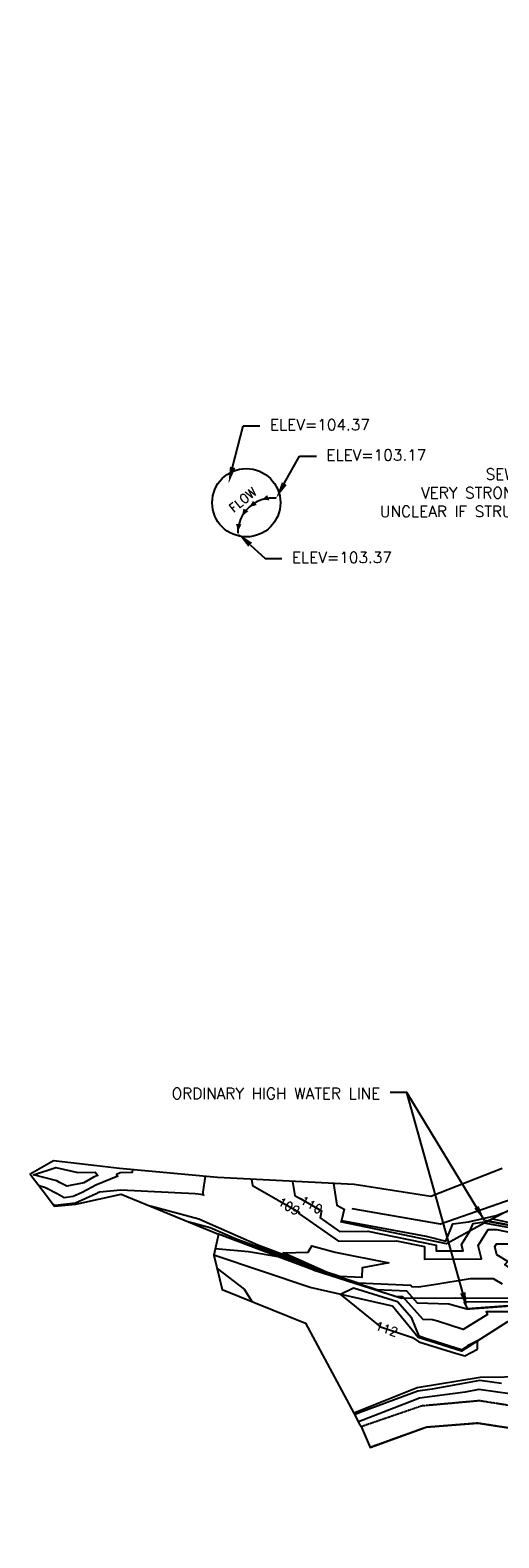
# Model space of a CAD drawing. Header units: feet. Extents: x 351431 to 355879, y 310968 to 329728.
# Tile 183 of 254: x 352288 to 352498, y 324727 to 325402. Entities that reach past the tile are written whole.
import ezdxf

# ---------------------------------------------------------------- set-up
doc = ezdxf.new("R2010")
doc.units = ezdxf.units.FT
doc.header["$MEASUREMENT"] = 0
doc.linetypes.add('D25', pattern=[0.375, 0.25, -0.125])
for name, color, linetype in [('ELTCH-EG1', 253, 'Continuous'), ('ELTCN-EG1', 251, 'Continuous'), ('ELTNB-EG1', 55, 'Continuous'), ('ELTT', 3, 'Continuous'), ('ELTW-CREEK', 6, 'Continuous'), ('ELTWH-OHW', 4, 'D25'), ('ELYSP', 1, 'D25'), ('ETTC', 252, 'Continuous'), ('ETTWH-OHW', 4, 'Continuous'), ('ETUS', 2, 'Continuous')]:
    doc.layers.add(name, color=color, linetype=linetype)
doc.styles.add('ANNO-TOPO', font='simplex.shx')
doc.styles.add('L100', font='simplex', dxfattribs={"height": 5})
doc.styles.add('L80', font='simplex', dxfattribs={"height": 4})
doc.dimstyles.get("Standard").update_dxf_attribs({"dimscale": 100, "dimtxt": 0.18, "dimasz": 0.12, "dimexe": 0.09, "dimexo": 0.06, "dimgap": 0.09, "dimtad": 0, "dimtih": 1, "dimtoh": 1, "dimdec": 4, "dimzin": 0, "dimdsep": 46, "dimtxsty": 'L80', "dimcen": 0.09, "dimclrd": 256, "dimclre": 256, "dimadec": 5, "dimazin": 0, "dimtfac": 1, "dimtdec": 4, "dimtofl": 0, "dimtmove": 0, "dimatfit": 3, "dimfxl": 1, "dimtolj": 1, "dimtzin": 0, "dimarcsym": 0})

msp = doc.modelspace()

# ---------------------------------------------------------------- linework, layer by layer
at = {"layer": 'ELTCH-EG1', "elevation": 110, "flags": 128}
msp.add_lwpolyline([(352511.69, 324832.52), (352482.34, 324832.44), (352483.9, 324829.32), (352483.71, 324829.2), (352483.51, 324829.27), (352475.5, 324831.44), (352461.49, 324831.94), (352456.68, 324837.31), (352443.29, 324837.94), (352417.05, 324846.38), (352409.25, 324849.85), (352379.88, 324860.72), (352368.56, 324865.75), (352359.23, 324868.23)], dxfattribs=at)
at = {"layer": 'ELTCN-EG1', "flags": 128}
for points, elevation in [([(352316.69, 324888.52), (352312.01, 324885.92), (352304.34, 324884.3), (352301.07, 324886.03), (352299.86, 324886.68), (352289.47, 324889.44), (352299.5, 324892.7), (352309.33, 324890.43), (352317, 324890.67), (352318.2, 324889.12), (352316.69, 324888.52)], 106), ([(352333.82, 324891.78), (352333.63, 324890.55), (352328.21, 324890.28), (352326.67, 324889.56), (352327.22, 324888.84), (352317.32, 324884.88), (352311.25, 324881.52), (352307.22, 324879.66), (352303.25, 324879.18), (352300, 324880.9), (352294.87, 324883.66), (352291.94, 324884.44)], 107), ([(352366.34, 324888.78), (352365.25, 324881.69), (352365.26, 324880.84), (352365.77, 324880.34), (352364.36, 324880.58), (352361.82, 324880.91), (352328.63, 324882.59), (352318.98, 324881.66), (352317.95, 324881.25), (352317.45, 324880.97), (352308.24, 324876.71), (352299.17, 324875.64), (352298.93, 324875.77), (352298.26, 324876.13)], 108), ([(352423.9, 324885.55), (352425.38, 324875.86), (352428.57, 324874.04), (352427.44, 324868.92), (352465.31, 324862), (352474.13, 324859.8), (352477.37, 324867.46), (352484.39, 324868.35), (352496.72, 324871.21), (352501.76, 324873.12)], 111), ([(352412.54, 324854.77), (352414.13, 324857.67), (352424.53, 324854.84), (352448.66, 324850.04), (352436.67, 324847.74), (352436.56, 324843.44), (352426.63, 324843.91), (352420.65, 324845.83), (352401.28, 324854.45), (352412.54, 324854.77)], 108), ([(352548.65, 324833.04), (352554.9, 324818.58), (352543.46, 324823.1), (352542.29, 324825.8), (352535.02, 324832.38), (352534, 324831.42), (352519.5, 324838.96), (352516.76, 324839.99), (352514.02, 324840.7), (352507.19, 324844.71), (352500.63, 324849.22), (352501.93, 324850.62), (352497, 324853.58), (352496.08, 324857.39), (352496.79, 324858.54), (352509.04, 324858.55), (352519.53, 324856.36), (352528.5, 324852.99), (352530.67, 324852.58), (352535.68, 324846.42), (352546.96, 324836), (352547.33, 324834.86), (352548.65, 324833.04)], 108), ([(352371.7, 324847.42), (352383.81, 324838.29), (352387.47, 324832.62)], 111), ([(352499.08, 324795.98), (352489.47, 324797.39), (352468.11, 324793.42), (352461.69, 324792.54), (352436.96, 324783.43), (352433.27, 324781.98)], 112), ([(352510.49, 324790.3), (352497.49, 324792.05), (352488.97, 324793.3), (352482.76, 324792.15), (352462.38, 324789.35), (352455.44, 324786.79), (352435.01, 324778.77)], 113)]:
    msp.add_lwpolyline(points, dxfattribs=dict(at, elevation=elevation))
at = {"layer": 'ELTNB-EG1'}
msp.add_polyline3d([(352499.47, 324892.26, 111.62), (352467.41, 324879.68, 111.85), (352433.09, 324885.07, 111.5), (352371.87, 324888.27, 108.17), (352327.96, 324892.32, 106.82), (352317.76, 324893.43, 106.33), (352298.4, 324895.66, 106.18), (352287.93, 324889.68, 106.04), (352293.27, 324882.69, 107.32), (352298.85, 324875.36, 108.08), (352308.38, 324876.33, 108.13), (352328.7, 324880.8, 108.25), (352372.31, 324862.84, 110.75), (352370.24, 324853.48, 111.11), (352373.94, 324838.06, 110.83), (352411.34, 324823.01, 111.3), (352432.89, 324782.69, 111.78), (352435.39, 324778.07, 113.22), (352436.21, 324776.74, 113.35), (352440.33, 324767.38, 113.22), (352465.28, 324776.34, 113.49), (352488.44, 324778.18, 113.69), (352507.85, 324775.17, 113.9)], dxfattribs=at)
at = {"layer": 'ELTT', "flags": 128}
for points in [[(352549.32, 325045.49), (352554.85, 325018.86), (352555.39, 324992.96), (352553.11, 324968.22), (352541.98, 324936.98), (352530.69, 324902.24), (352503.87, 324878.53), (352471.78, 324867.33), (352432.19, 324874.28)], [(352690.22, 324773.55), (352689.48, 324781.4), (352655.89, 324784.02), (352618.48, 324782.88), (352583.25, 324790.61), (352548.99, 324808.54), (352525.19, 324821.96), (352501.84, 324823.54), (352481.15, 324810.49), (352461.84, 324816.57), (352450.27, 324830.59), (352413.41, 324838.98), (352370.24, 324853.48)], [(352690.22, 324773.55), (352651.66, 324759.76), (352638.35, 324754.02), (352612.61, 324749.26), (352580.37, 324759.58), (352571.74, 324762.03), (352552.17, 324774.93), (352511.51, 324798.97), (352489.62, 324798.66), (352461.37, 324794.01), (352432.89, 324782.69)]]:
    msp.add_lwpolyline(points, dxfattribs=at)
at = {"layer": 'ELTW-CREEK', "color": 2, "flags": 128}
for points in [[(352867.92, 324985.97), (352823.8, 324984.21), (352789.07, 324948.22), (352764.45, 324909.74), (352776.66, 324882.7), (352775.08, 324867.05), (352769.41, 324832.25), (352761.47, 324831.62), (352733.85, 324823.54), (352714.23, 324822.45), (352669.77, 324819.99), (352611.41, 324821.76), (352559.03, 324834.81), (352528.5, 324861.11), (352491.41, 324867.8)], [(352855.79, 324954.41), (352812.15, 324945.74), (352798.13, 324904.86), (352810.09, 324890.35), (352853.87, 324874.39), (352865.65, 324839.89), (352862.72, 324816.69), (352805.86, 324799.17), (352761.71, 324796.52), (352706.53, 324791.66), (352634.67, 324783.69), (352584.34, 324794.03), (352544.57, 324814.53), (352540.67, 324823.55), (352514.44, 324834.02), (352478.41, 324834.18)]]:
    msp.add_lwpolyline(points, dxfattribs=at)
at = {"layer": 'ELTW-CREEK', "flags": 128}
for points in [[(352505.88, 324875.24), (352491.41, 324867.8)], [(352491.41, 324867.8), (352474.51, 324858.59), (352426.91, 324868.32)]]:
    msp.add_lwpolyline(points, dxfattribs=at)
at = {"layer": 'ELTW-CREEK'}
msp.add_lwpolyline([(352478.41, 324834.18), (352454.29, 324834.01), (352414.98, 324846.7), (352372.31, 324862.84)], dxfattribs=at)
at = {"layer": 'ELTWH-OHW', "ltscale": 0.5, "const_width": 1, "flags": 128}
for points in [[(353597.16, 325011.01), (353597.02, 325001.78), (353560.54, 324976.58), (353502.78, 324969.57), (353478.47, 324983.24), (353453.15, 325020.66), (353436.29, 325009.64), (353423.89, 325024.18), (353426.34, 325040.71), (353405.51, 325034.33), (353416.31, 325010.44), (353350.58, 324988.42), (353294.09, 324970.58), (353241.48, 324974.49), (353207.28, 324989.14), (353146.97, 325008.62), (353113.61, 325020.84), (353079.64, 325024.81), (353027.42, 325015.13), (352957.86, 325001.46), (352916.89, 324996.72), (352867.98, 324986.81), (352823.84, 324985.48), (352788.66, 324947.26), (352763.86, 324909.04), (352774.63, 324885.13), (352773.69, 324867.23), (352769.72, 324832.69), (352761.65, 324831.98), (352734.39, 324824.86), (352714.53, 324823.22), (352669.77, 324820.35), (352611.75, 324822.02), (352564.51, 324836.29), (352528.82, 324862.18), (352491.53, 324868.93)], [(353599.81, 324950.84), (353559.76, 324940.02), (353526.56, 324931.37), (353488.52, 324938.29), (353443.46, 324964.21), (353394.15, 324957.1), (353333.26, 324932.77), (353305.6, 324928.58), (353254.66, 324936.05), (353201.91, 324952.61), (353150.45, 324970.75), (353145, 324972.2), (353101.26, 324986.24), (353074.91, 324987.67), (353072.86, 324986.86), (353030.89, 324983.72), (352983.65, 324974.24), (352962.59, 324969.76), (352912.34, 324959.27), (352904.63, 324958.43), (352857.06, 324948.75), (352818.08, 324937.97), (352805.54, 324908.01), (352818.03, 324891.85), (352855.86, 324876.05), (352866.15, 324840.21), (352864.43, 324814.8), (352805.68, 324797.43), (352761.61, 324793.86), (352705.02, 324789.27), (352634.61, 324783.27), (352583.5, 324793.8), (352543.88, 324813.77), (352539.88, 324823.16), (352515.26, 324831.69), (352483.74, 324829.37)]]:
    msp.add_lwpolyline(points, dxfattribs=at)
at = {"layer": 'ELYSP', "flags": 128}
for points in [[(352436.21, 324776.74), (352463.36, 324786.04), (352489.18, 324788.37), (352510.42, 324785.04), (352531.28, 324776.76), (352548.34, 324767.92), (352568.55, 324756.2), (352578.92, 324750.64), (352593.68, 324745.46), (352613.41, 324742.62), (352627.87, 324744.23), (352655.12, 324751.77), (352665.63, 324755.45), (352683.69, 324761.61), (352694.4, 324767.75), (352696.82, 324775.29), (352703.22, 324773.09), (352703.85, 324769.41), (352706.58, 324768.3), (352714.5, 324768.99), (352732.07, 324770.79), (352762.52, 324772.7), (352802.84, 324774.68), (352829.03, 324775.1), (352860.32, 324774.97), (352878.91, 324771.86), (352894.39, 324766.5), (352907.23, 324749.74), (352909.75, 324738.83), (352911.2, 324728.88), (352911.98, 324726.93), (352914.01, 324726.84), (352920.89, 324733.35), (352925.44, 324739.56), (352927.23, 324744.87), (352925.1, 324757.35), (352916.5, 324809.75), (352908.7, 324845.35), (352903.31, 324857.98), (352901.14, 324864.42), (352897.21, 324880.08), (352896.72, 324884.23), (352894.76, 324909.61), (352890.58, 324935.24), (352888.91, 324944.65), (352892.86, 324945.33), (352888.3, 324974.21), (352882.76, 325008.7), (352880.58, 325010.17), (352878.55, 325010.37), (352870.05, 325064.61), (352861.82, 325117.21), (352853.79, 325169.15), (352846.04, 325221.66), (352838.12, 325273.14), (352829.95, 325325.02), (352825.64, 325345.78), (352823.58, 325354.88), (352822.34, 325370.12), (352821.95, 325398.79), (352813.1, 325401.59), (352801.61, 325402.16), (352788.25, 325399.46), (352778.09, 325391.06), (352774.11, 325378.9), (352780.09, 325343.07), (352785.21, 325315.51), (352787.65, 325306.65), (352789.96, 325303.2), (352794.42, 325299.73), (352796.02, 325296.29), (352797.25, 325288.47), (352800.39, 325268.76), (352805.95, 325233.71), (352805.58, 325232.82), (352798.2, 325231.39)], [(352693.22, 324748.82), (352693, 324751.71), (352690.4, 324753.26), (352687.13, 324752.75), (352669.26, 324746.62), (352658.88, 324742.44), (352629.78, 324734.6), (352613.93, 324733.28), (352590.35, 324736.03), (352575.66, 324741.64), (352564.89, 324746.74), (352543.57, 324759.09), (352527, 324767.67), (352507.85, 324775.17), (352488.44, 324778.18), (352465.28, 324776.34), (352440.33, 324767.38)]]:
    msp.add_lwpolyline(points, dxfattribs=at)
at = {"layer": 'ETTWH-OHW', "linetype": 'ByBlock', "lineweight": -2}
msp.add_line((352456.76, 324926.37), (352449.26, 324926.37), dxfattribs=at)
msp.add_lwpolyline([(352481.73, 324836.59), (352456.76, 324926.37)], dxfattribs=at)
at = {"layer": 'ETTWH-OHW'}
msp.add_solid([(352482.94, 324836.93), (352483.74, 324829.37), (352480.53, 324836.26)], dxfattribs=at)
at = {"layer": 'ETUS', "linetype": 'ByBlock', "lineweight": -2}
for p, q in [((352383.38, 325224.92), (352390.88, 325224.92)), ((352408.65, 325211.36), (352416.15, 325211.36)), ((352393.2, 325165.5), (352400.7, 325165.5))]:
    msp.add_line(p, q, dxfattribs=at)
for points in [[(352378.66, 325206.35), (352383.38, 325224.92)], [(352401.79, 325199.03), (352408.65, 325211.36)], [(352386.5, 325171.69), (352393.2, 325165.5)]]:
    msp.add_lwpolyline(points, dxfattribs=at)
at = {"layer": 'ETUS'}
msp.add_circle((352384.77, 325190.49), 15.29, dxfattribs=at)
msp.add_arc((352396.49, 325177.06), 15.51, 83.89346, 181.0453, dxfattribs=at)
for points in [[(352379.88, 325206.04), (352376.82, 325199.08), (352377.45, 325206.66)], [(352395.1, 325191.6), (352391.54, 325191.76), (352394.13, 325193.9)], [(352402.88, 325198.43), (352398.14, 325192.48), (352400.7, 325199.64)], [(352385.69, 325186.67), (352382.88, 325184.48), (352383.45, 325187.79)], [(352389.46, 325189.44), (352386.02, 325188.5), (352387.83, 325191.33)], [(352382.67, 325180.83), (352381, 325177.68), (352380.18, 325180.94)], [(352385.65, 325170.77), (352380.99, 325176.78), (352387.35, 325172.61)]]:
    msp.add_solid(points, dxfattribs=at)

# ---------------------------------------------------------------- texts
at = {"layer": 'ETTWH-OHW', "insert": (352444.76, 324928.37), "char_height": 5, "attachment_point": 3, "style": 'ANNO-TOPO'}
msp.add_mtext('ORDINARY HIGH WATER LINE', dxfattribs=at)
at = {"layer": 'ETUS', "char_height": 5, "style": 'ANNO-TOPO'}
for s, insert, attachment_point in [('ELEV=104.37', (352395.38, 325227.92), 1), ('ELEV=103.17', (352420.65, 325214.36), 1), ('SEWER MANHOLE, RIM=119.57\\PVERY STRONG FLOW, NO VISIBLE PIPES\\PUNCLEAR IF STRUCTURE IS SEWER MANHOLE', (352594.42, 325205.77), 3), ('ELEV=103.37', (352405.2, 325168.5), 1)]:
    msp.add_mtext(s, dxfattribs=dict(at, insert=insert, attachment_point=attachment_point))
at = {"layer": 'ETUS', "insert": (352376.5, 325188.93), "char_height": 4, "attachment_point": 1, "rotation": 39.45684, "style": 'ANNO-TOPO'}
msp.add_mtext('FLOW', dxfattribs=at)

# ---------------------------------------------------------------- leaders
at = {"layer": 'ETTWH-OHW'}
msp.add_leader([(352491.53, 324868.93), (352456.76, 324926.37)], dimstyle='Standard', override={"dimscale": 50, "dimasz": 0.14, "dimexo": 0.0625, "dimpost": "'", "dimtxsty": 'L100'}, dxfattribs=at)

# ---------------------------------------------------------------- next in the draw order: texts
at = {"layer": 'ETTC', "char_height": 4, "attachment_point": 5, "style": 'L80', "bg_fill": 3, "box_fill_scale": 1.2, "bg_fill_color": 256}
for s, insert, rotation, bg_fill_transparency in [('{110}', (352413.95, 324875.97, 110), 330.26336, 14618265), ('{112}', (352447.6, 324820.39, 112), 341.58126, 14618340)]:
    msp.add_mtext(s, dxfattribs=dict(at, insert=insert, rotation=rotation, bg_fill_transparency=bg_fill_transparency))

# ---------------------------------------------------------------- next in the draw order: linework, layer by layer
at = {"layer": 'ELTCN-EG1', "flags": 128}
for points, elevation in [([(352503.52, 324828.07), (352492.29, 324828.04), (352492.89, 324826.85), (352481.98, 324820.12), (352470.5, 324823.85), (352468.13, 324824.49), (352463.98, 324824.64), (352454.87, 324834.81), (352451.63, 324834.96), (352415.25, 324846.66), (352414.23, 324847.11), (352398.98, 324852.75), (352385.83, 324855), (352370.87, 324856.34)], 111), ([(352488.38, 324811.4), (352488.39, 324815.05), (352483.84, 324812.79), (352481.12, 324811.11), (352464.57, 324816.32), (352462.19, 324817.11), (352459, 324825.26), (352452.49, 324832.48), (352432.73, 324838.6), (352426.99, 324835.89), (352444.83, 324821.31), (352459.2, 324816.52), (352462.07, 324814.71), (352478.56, 324809.52), (352482.71, 324808.31), (352488.38, 324811.4)], 112)]:
    msp.add_lwpolyline(points, dxfattribs=dict(at, elevation=elevation))

# ---------------------------------------------------------------- next in the draw order: texts
at = {"layer": 'ETTC', "insert": (352403.84, 324875.33, 109), "char_height": 4, "attachment_point": 5, "rotation": 330.26336, "style": 'L80', "bg_fill": 3, "box_fill_scale": 1.2, "bg_fill_color": 256, "bg_fill_transparency": 14618355}
msp.add_mtext('{109}', dxfattribs=at)

# ---------------------------------------------------------------- next in the draw order: linework, layer by layer
at = {"layer": 'ELTCH-EG1', "elevation": 110, "flags": 128}
msp.add_lwpolyline([(352405.52, 324886.51), (352406.47, 324880.25), (352418.53, 324873.36), (352417.82, 324870.16), (352426.51, 324864.12), (352439.24, 324864.18), (352469.8, 324858), (352469.81, 324855.33), (352481.89, 324855.37), (352481.2, 324858.22), (352484.95, 324864.28), (352486.39, 324867.68), (352491.47, 324868.33), (352495.12, 324869.71), (352525.04, 324863.27)], dxfattribs=at)
at = {"layer": 'ELTCN-EG1', "elevation": 109, "flags": 128}
for points in [[(352387.13, 324887.47), (352387.56, 324884.63), (352408.49, 324872.68), (352408.36, 324872.08), (352426.09, 324859.74), (352452.09, 324859.87), (352464.56, 324857.34), (352464.6, 324851.7), (352490.08, 324851.8), (352488.64, 324857.81), (352493.07, 324864.96), (352496.83, 324864.96), (352524.78, 324859.15)], [(352499.55, 324840.47), (352495.45, 324842.89), (352485.01, 324842.91), (352468.85, 324840.19), (352461.97, 324839.13), (352459, 324839.23), (352458.49, 324839.81), (352434.96, 324840.93), (352418.85, 324846.11), (352404.27, 324852.59), (352389.96, 324857.89), (352363.55, 324869.61), (352341.78, 324875.42)]]:
    msp.add_lwpolyline(points, dxfattribs=at)

doc.saveas('drawing.dxf')
